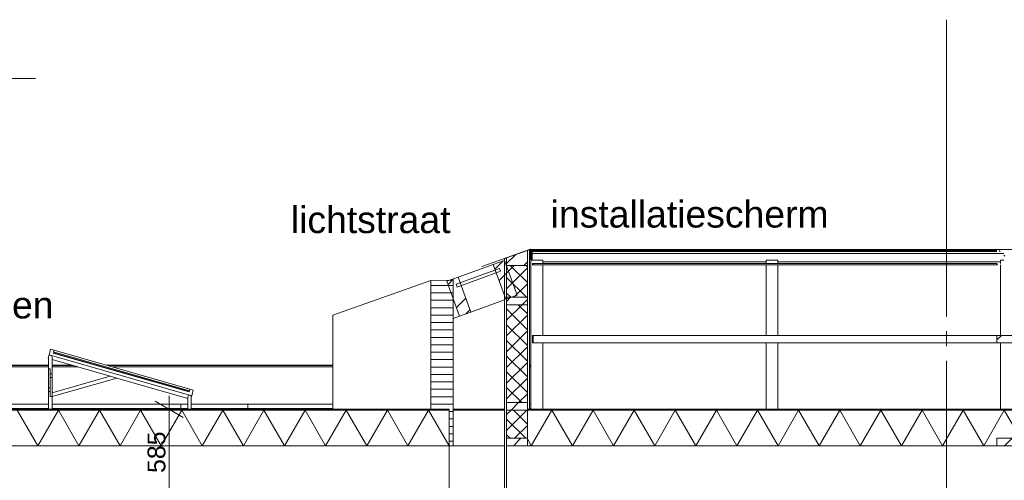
# Model space of a CAD drawing. Header units: millimetres. Extents: x 10 to 831, y -9 to 584.
# Tile 8 of 40: x 173 to 240, y 227 to 258. Entities that reach past the tile are written whole.
import ezdxf
from ezdxf.xclip import XClip

# ---------------------------------------------------------------- set-up
doc = ezdxf.new("R2010")
doc.units = ezdxf.units.MM
doc.header["$MEASUREMENT"] = 0
doc.header["$XCLIPFRAME"] = 0
doc.linetypes.add('B0204', pattern=[13, 10, -1, 1, -1])
for name, color, linetype in [('21 Buitenwanden', 7, 'Continuous'), ('21 Buitenwanden Doorsnede-arcering', 7, 'Continuous'), ('21 Buitenwanden Laagscheidingslijnen', 7, 'Continuous'), ('27 Daken', 7, 'Continuous'), ('27 Daken Doorsnede-arcering', 7, 'Continuous'), ('27 Daken Laagscheidingslijnen', 7, 'Continuous'), ('28 Draagconstructies', 7, 'Continuous'), ('74 Sanitair', 7, 'Continuous'), ('A Stramien', 7, 'Continuous'), ('Maatvoering 1_ 50_100', 7, 'Continuous')]:
    doc.layers.add(name, color=color, linetype=linetype)
doc.styles.add('GENERATED_STYLE_1', font='txt')
pattern_1 = [(45, (595.6161, 150.2724), (-1.59099, 1.59099), []), (45, (595.0858, 150.8027), (-1.59099, 1.59099), [])]
pattern_2 = [(90, (595.61614, 150.27237), (-0.5, 0), [])]
pattern_3 = [(45, (595.6161, 150.2724), (-0.6363961, 0.6363961), [])]
pattern_4 = [(135, (595.61614, 150.2724), (0.5303301, 0.5303301), []), (225, (595.61614, 150.2724), (-0.5303301, 0.5303301), [])]

# ---------------------------------------------------------------- blocks, each defined once
blk = doc.blocks.new('*X49')
at = {"layer": '27 Daken Doorsnede-arcering', "linetype": 'Continuous', "lineweight": 0, "true_color": 0x000000}
for points in [[(174.12, 231.922), (172.62, 231.922), (172.62, 231.872), (174.12, 231.872)], [(177.12, 231.922), (175.62, 231.922), (175.62, 231.872), (177.12, 231.872)], [(180.12, 231.922), (178.62, 231.922), (178.62, 231.872), (180.12, 231.872)], [(183.12, 231.922), (181.62, 231.922), (181.62, 231.872), (183.12, 231.872)], [(186.12, 231.922), (184.62, 231.922), (184.62, 231.872), (186.12, 231.872)], [(189.12, 231.922), (187.62, 231.922), (187.62, 231.872), (189.12, 231.872)], [(192.12, 231.922), (190.62, 231.922), (190.62, 231.872), (192.12, 231.872)], [(195.12, 231.922), (193.62, 231.922), (193.62, 231.872), (195.12, 231.872)], [(198.12, 231.922), (196.62, 231.922), (196.62, 231.872), (198.12, 231.872)], [(201.12, 231.922), (199.62, 231.922), (199.62, 231.872), (201.12, 231.872)]]:
    blk.add_hatch(color=18, dxfattribs=at).paths.add_polyline_path(points)
blk = doc.blocks.new('*X50')
at = {"layer": '27 Daken Doorsnede-arcering', "linetype": 'Continuous', "lineweight": 0, "true_color": 0x000000}
for points in [[(210.12, 231.922), (208.62, 231.922), (208.62, 231.872), (210.12, 231.872)], [(213.12, 231.922), (211.62, 231.922), (211.62, 231.872), (213.12, 231.872)], [(216.12, 231.922), (214.62, 231.922), (214.62, 231.872), (216.12, 231.872)], [(219.12, 231.922), (217.62, 231.922), (217.62, 231.872), (219.12, 231.872)], [(222.12, 231.922), (220.62, 231.922), (220.62, 231.872), (222.12, 231.872)], [(225.12, 231.922), (223.62, 231.922), (223.62, 231.872), (225.12, 231.872)], [(228.12, 231.922), (226.62, 231.922), (226.62, 231.872), (228.12, 231.872)], [(231.12, 231.922), (229.62, 231.922), (229.62, 231.872), (231.12, 231.872)], [(234.12, 231.922), (232.62, 231.922), (232.62, 231.872), (234.12, 231.872)], [(237.12, 231.922), (235.62, 231.922), (235.62, 231.872), (237.12, 231.872)], [(240.12, 231.922), (238.62, 231.922), (238.62, 231.872), (240.12, 231.872)]]:
    blk.add_hatch(color=18, dxfattribs=at).paths.add_polyline_path(points)
blk = doc.blocks.new('*X53')
at = {"layer": '27 Daken Doorsnede-arcering', "color": 7, "linetype": 'Continuous', "lineweight": 0}
for p, q in [((174.381, 229.472), (172.996, 231.872)), ((174.381, 229.472), (175.767, 231.872)), ((177.153, 229.472), (175.767, 231.872)), ((177.153, 229.472), (178.538, 231.872)), ((179.924, 229.472), (178.538, 231.872)), ((179.924, 229.472), (181.31, 231.872)), ((182.695, 229.472), (181.31, 231.872)), ((182.695, 229.472), (184.081, 231.872)), ((185.467, 229.472), (184.081, 231.872)), ((185.467, 229.472), (186.852, 231.872)), ((188.238, 229.472), (186.852, 231.872)), ((188.238, 229.472), (189.623, 231.872)), ((191.009, 229.472), (189.623, 231.872)), ((191.009, 229.472), (192.395, 231.872)), ((193.78, 229.472), (192.395, 231.872)), ((193.78, 229.472), (195.166, 231.872)), ((196.552, 229.472), (195.166, 231.872)), ((196.552, 229.472), (197.937, 231.872)), ((199.323, 229.472), (197.937, 231.872)), ((199.323, 229.472), (200.709, 231.872)), ((202.094, 229.472), (200.709, 231.872)), ((202.094, 229.472), (202.103, 229.487))]:
    blk.add_line(p, q, dxfattribs=at)
blk = doc.blocks.new('*X54')
at = {"layer": '27 Daken Doorsnede-arcering', "color": 7, "linetype": 'Continuous', "lineweight": 0}
for p, q in [((207.637, 229.472), (209.022, 231.872)), ((210.408, 229.472), (209.022, 231.872)), ((210.408, 229.472), (211.794, 231.872)), ((213.179, 229.472), (211.794, 231.872)), ((213.179, 229.472), (214.565, 231.872)), ((215.951, 229.472), (214.565, 231.872)), ((215.951, 229.472), (217.336, 231.872)), ((218.722, 229.472), (217.336, 231.872)), ((218.722, 229.472), (220.108, 231.872)), ((221.493, 229.472), (220.108, 231.872)), ((221.493, 229.472), (222.879, 231.872)), ((224.265, 229.472), (222.879, 231.872)), ((224.265, 229.472), (225.65, 231.872)), ((227.036, 229.472), (225.65, 231.872)), ((227.036, 229.472), (228.421, 231.872)), ((229.807, 229.472), (228.421, 231.872)), ((229.807, 229.472), (231.193, 231.872)), ((232.578, 229.472), (231.193, 231.872)), ((232.578, 229.472), (233.964, 231.872)), ((235.35, 229.472), (233.964, 231.872)), ((235.35, 229.472), (236.735, 231.872)), ((238.121, 229.472), (236.735, 231.872)), ((238.121, 229.472), (239.507, 231.872)), ((240.892, 229.472), (239.507, 231.872)), ((207.637, 229.472), (207.374, 229.927))]:
    blk.add_line(p, q, dxfattribs=at)
blk = doc.blocks.new('Drawing_3_1', base_point=(595.616, 150.272))
at = {"layer": '21 Buitenwanden Doorsnede-arcering', "linetype": 'Continuous', "lineweight": 0, "true_color": 0x000000}
h = blk.add_hatch(dxfattribs=at)
h.set_pattern_fill('505_Aluminium_0001', color=18, style=0, pattern_type=2)
h.set_pattern_definition([(135, (595.6161, 150.2724), (1.767767, 1.767767), []), (135, (595.2626, 149.9188), (1.767767, 1.767767), []), (135, (594.909, 149.5653), (1.767767, 1.767767), [])])
h.paths.add_polyline_path([(207.607, 242.051), (207.607, 242.728), (205.06, 241.83), (204.294, 241.557), (204.3, 241.538), (205.066, 241.811), (207.524, 242.686), (207.587, 242.709), (207.587, 242.051)])
h = blk.add_hatch(dxfattribs=at)
h.set_pattern_fill('310_Naaldhout__01__0001', color=18, style=0, pattern_type=2)
h.set_pattern_definition(pattern_3)
h.paths.add_polyline_path([(205.974, 242.125), (205.974, 241.625), (207.374, 241.623), (207.374, 242.632)])
h = blk.add_hatch(dxfattribs=at)
h.set_pattern_fill('325_Houtachtig_plaatmate_E0', color=18, style=0, pattern_type=2)
h.set_pattern_definition(pattern_2)
h.paths.add_polyline_path([(207.374, 231.922), (207.524, 231.922), (207.524, 242.686), (207.374, 242.632), (207.374, 241.623), (207.374, 239.471), (207.374, 238.971), (207.374, 232.371)])
h = blk.add_hatch(dxfattribs=at)
h.set_pattern_fill('325_Houtachtig_plaatmate_E0', color=18, style=0, pattern_type=2)
h.set_pattern_definition(pattern_2)
h.paths.add_polyline_path([(205.824, 226.072), (205.974, 226.072), (205.974, 229.472), (205.974, 229.972), (205.974, 231.872), (205.974, 232.372), (205.974, 238.972), (205.974, 239.472), (205.974, 241.625), (205.974, 242.125), (205.824, 242.075), (205.824, 231.872)])
h = blk.add_hatch(dxfattribs=at)
h.set_pattern_fill('415_Isolatie_ruit_0001', color=18, style=0, pattern_type=2)
h.set_pattern_definition(pattern_4)
h.paths.add_polyline_path([(207.374, 241.623), (205.974, 241.625), (205.974, 239.472), (207.374, 239.471)])
h = blk.add_hatch(dxfattribs=at)
h.set_pattern_fill('325_Houtachtig_plaatmate_E2', color=18, style=0, pattern_type=2)
h.set_pattern_definition([(0, (595.61614, 150.27237), (0, 0.5), [])])
h.paths.add_polyline_path([(200.859, 240.608), (200.859, 231.922), (202.103, 231.922), (202.103, 229.472), (202.373, 229.472), (202.373, 240.618)])
h = blk.add_hatch(dxfattribs=at)
h.set_pattern_fill('310_Naaldhout__01__0001', color=18, style=0, pattern_type=2)
h.set_pattern_definition(pattern_3)
h.paths.add_polyline_path([(205.974, 238.972), (207.374, 238.971), (207.374, 239.471), (205.974, 239.472)])
h = blk.add_hatch(dxfattribs=at)
h.set_pattern_fill('415_Isolatie_ruit_0001', color=18, style=0, pattern_type=2)
h.set_pattern_definition(pattern_4)
h.paths.add_polyline_path([(207.374, 238.971), (205.974, 238.972), (205.974, 232.372), (207.374, 232.371)])
h = blk.add_hatch(dxfattribs=at)
h.set_pattern_fill('310_Naaldhout__01__0001', color=18, style=0, pattern_type=2)
h.set_pattern_definition(pattern_3)
h.paths.add_polyline_path([(205.974, 232.372), (205.974, 231.872), (207.374, 231.871), (207.374, 231.922), (207.374, 232.371)])
h = blk.add_hatch(dxfattribs=at)
h.set_pattern_fill('415_Isolatie_ruit_0001', color=18, style=0, pattern_type=2)
h.set_pattern_definition(pattern_4)
h.paths.add_polyline_path([(205.974, 229.972), (207.374, 229.971), (207.374, 231.871), (205.974, 231.872)])
h = blk.add_hatch(dxfattribs=at)
h.set_pattern_fill('310_Naaldhout__01__0001', color=18, style=0, pattern_type=2)
h.set_pattern_definition(pattern_3)
h.paths.add_polyline_path([(205.974, 229.472), (207.374, 229.472), (207.374, 229.971), (205.974, 229.972)])
at = {"layer": '27 Daken Doorsnede-arcering', "linetype": 'Continuous', "lineweight": 0, "true_color": 0x000000}
h = blk.add_hatch(dxfattribs=at)
h.set_pattern_fill('515_Staal_0001', color=18, style=0, pattern_type=2)
h.set_pattern_definition([(135, (595.6161, 150.2724), (1.59099, 1.59099), []), (135, (595.0858, 149.742), (1.59099, 1.59099), [])])
h.paths.add_polyline_path([(239.008, 241.672), (240.008, 241.672), (240.008, 241.752), (239.653, 241.752), (239.569, 241.787), (239.533, 241.872), (239.533, 242.432), (239.569, 242.517), (239.653, 242.552), (240.008, 242.552), (240.008, 242.632), (239.008, 242.632), (239.008, 242.552), (239.363, 242.552), (239.448, 242.517), (239.483, 242.432), (239.483, 241.872), (239.448, 241.787), (239.363, 241.752), (239.008, 241.752)])
h = blk.add_hatch(dxfattribs=at)
h.set_pattern_fill('515_Staal_0001', color=18, style=0, pattern_type=2)
h.set_pattern_definition(pattern_1)
h.paths.add_polyline_path([(205.927, 239.338), (206.679, 239.612), (205.824, 241.961), (205.072, 241.688)])
h = blk.add_hatch(dxfattribs=at)
h.set_pattern_fill('515_Staal_0001', color=18, style=0, pattern_type=2)
h.set_pattern_definition(pattern_1)
h.paths.add_polyline_path([(203.567, 238.479), (202.712, 240.829), (201.953, 240.552), (202.808, 238.203)])
h = blk.add_hatch(dxfattribs=at)
h.set_pattern_fill('310_Naaldhout__01__0001', color=18, style=0, pattern_type=2)
h.set_pattern_definition(pattern_3)
h.paths.add_polyline_path([(239.008, 236.409), (240.008, 236.407), (240.008, 236.907), (239.008, 236.909)])
h = blk.add_hatch(dxfattribs=at)
h.set_pattern_fill('310_Naaldhout__01__0001', color=18, style=0, pattern_type=2)
h.set_pattern_definition(pattern_3)
h.paths.add_polyline_path([(239.008, 229.472), (240.008, 229.472), (240.008, 229.971), (239.008, 229.972)])
at = {"layer": '21 Buitenwanden', "color": 2, "linetype": 'Continuous', "lineweight": 0}
for p, q in [((115.212, 254.211), (174.232, 254.211)), ((194.255, 238.267), (200.859, 240.608)), ((194.255, 231.922), (194.255, 238.267)), ((202.373, 231.922), (205.824, 231.922))]:
    blk.add_line(p, q, dxfattribs=at)
at = {"layer": '21 Buitenwanden', "color": 9, "linetype": 'Continuous', "lineweight": 0}
for p, q in [((207.524, 242.686), (207.524, 231.922)), ((207.587, 242.709), (207.587, 242.051)), ((207.607, 242.728), (207.607, 242.051)), ((204.294, 241.557), (204.3, 241.538)), ((207.607, 242.051), (207.587, 242.051))]:
    blk.add_line(p, q, dxfattribs=at)
at = {"layer": '21 Buitenwanden', "color": 1, "linetype": 'Continuous', "lineweight": 0}
for p, q in [((202.373, 240.618), (200.859, 240.608)), ((200.859, 240.608), (200.859, 231.922)), ((202.373, 240.618), (202.373, 229.472)), ((202.373, 229.472), (202.103, 229.472))]:
    blk.add_line(p, q, dxfattribs=at)
at = {"layer": '21 Buitenwanden', "color": 9, "linetype": 'Continuous', "lineweight": 0, "flags": 128}
for points in [[(207.607, 242.728), (205.06, 241.83), (204.294, 241.557)], [(207.587, 242.709), (207.524, 242.686), (205.066, 241.811), (204.3, 241.538)], [(207.524, 242.686), (207.374, 242.632), (205.974, 242.125), (205.824, 242.075)], [(205.824, 242.075), (205.824, 231.872), (205.824, 226.072)]]:
    blk.add_lwpolyline(points, dxfattribs=at)
at = {"layer": '21 Buitenwanden Laagscheidingslijnen', "color": 9, "linetype": 'Continuous', "lineweight": 0}
for p, q in [((205.974, 241.625), (207.374, 241.623)), ((205.974, 239.472), (207.374, 239.471)), ((205.974, 238.972), (207.374, 238.971)), ((205.974, 232.372), (207.374, 232.371)), ((205.974, 231.872), (207.374, 231.871)), ((205.974, 229.972), (207.374, 229.971))]:
    blk.add_line(p, q, dxfattribs=at)
at = {"layer": '21 Buitenwanden Laagscheidingslijnen', "color": 9, "linetype": 'Continuous', "lineweight": 0, "flags": 128}
for points in [[(207.374, 242.632), (207.374, 241.623), (207.374, 239.471), (207.374, 238.971), (207.374, 232.371), (207.374, 231.922)], [(205.974, 242.125), (205.974, 241.625), (205.974, 239.472), (205.974, 238.972), (205.974, 232.372), (205.974, 231.872), (205.974, 229.972), (205.974, 229.472)]]:
    blk.add_lwpolyline(points, dxfattribs=at)
at = {"layer": '21 Buitenwanden Laagscheidingslijnen', "color": 1, "linetype": 'Continuous', "lineweight": 0, "flags": 128}
blk.add_lwpolyline([(202.103, 231.922), (202.103, 231.872), (202.103, 229.472)], dxfattribs=at)
at = {"layer": '27 Daken', "color": 1, "linetype": 'Continuous', "lineweight": 0}
for p, q in [((207.607, 242.686), (207.627, 242.632)), ((207.607, 242.686), (240.158, 242.686)), ((207.627, 242.632), (207.762, 242.632)), ((207.627, 242.552), (207.627, 241.972)), ((207.675, 242.552), (207.627, 242.552)), ((207.686, 242.517), (207.675, 242.552)), ((207.691, 242.432), (207.686, 242.517)), ((207.691, 241.972), (207.691, 242.432)), ((207.703, 242.517), (207.698, 242.432)), ((207.698, 242.432), (207.698, 241.972)), ((207.698, 242.432), (239.483, 242.432)), ((207.714, 242.552), (207.703, 242.517)), ((207.762, 242.552), (207.714, 242.552)), ((207.762, 242.632), (207.762, 242.552)), ((207.762, 242.632), (239.008, 242.632)), ((207.762, 242.552), (239.008, 242.552)), ((202.712, 240.829), (205.072, 241.688)), ((205.824, 241.961), (205.072, 241.688)), ((205.072, 241.688), (205.927, 239.338)), ((205.824, 241.961), (206.679, 239.612)), ((207.607, 241.972), (207.607, 242.051)), ((207.728, 241.752), (207.762, 241.752)), ((207.762, 241.672), (207.728, 241.672)), ((207.762, 241.752), (207.762, 241.672)), ((207.762, 241.752), (239.008, 241.752)), ((207.762, 241.672), (239.008, 241.672)), ((208.407, 241.872), (223.456, 241.872)), ((224.256, 241.872), (239.258, 241.872)), ((205.491, 241.414), (202.564, 240.349)), ((205.56, 241.226), (202.633, 240.161)), ((205.491, 241.414), (205.56, 241.226)), ((202.712, 240.829), (201.953, 240.552)), ((201.953, 240.552), (202.808, 238.203)), ((202.564, 240.349), (202.633, 240.161)), ((202.712, 240.829), (203.567, 238.479)), ((206.679, 239.612), (205.927, 239.338)), ((203.567, 238.479), (205.824, 239.301)), ((202.808, 238.203), (202.373, 238.045)), ((203.567, 238.479), (202.808, 238.203)), ((207.728, 236.908), (207.762, 236.909)), ((207.762, 236.909), (239.008, 236.909)), ((207.762, 236.909), (207.762, 236.409)), ((207.762, 236.409), (207.728, 236.408)), ((207.762, 236.409), (239.008, 236.409)), ((208.407, 236.407), (223.456, 236.407)), ((224.256, 236.407), (239.258, 236.407)), ((200.859, 231.922), (93.01, 231.922)), ((205.824, 231.872), (202.373, 231.872)), ((240.008, 231.922), (207.524, 231.922)), ((202.373, 229.472), (205.824, 229.472))]:
    blk.add_line(p, q, dxfattribs=at)
at = {"layer": '27 Daken', "color": 9, "linetype": 'Continuous', "lineweight": 0}
for p, q in [((239.008, 236.909), (239.008, 236.409)), ((239.008, 236.909), (240.008, 236.907)), ((239.008, 236.409), (240.008, 236.407)), ((165.48, 232.272), (175.102, 232.272)), ((175.342, 232.272), (184.026, 232.272)), ((184.026, 232.272), (184.484, 232.272)), ((184.026, 231.972), (184.026, 232.272)), ((184.724, 232.272), (188.526, 232.272)), ((188.526, 232.272), (194.255, 232.272)), ((188.526, 231.972), (188.526, 232.272)), ((207.524, 232.272), (207.607, 232.272)), ((165.48, 231.972), (175.102, 231.972)), ((175.342, 231.972), (184.026, 231.972)), ((184.026, 231.972), (184.484, 231.972)), ((184.724, 231.972), (188.526, 231.972)), ((188.526, 231.972), (194.255, 231.972)), ((207.524, 231.972), (207.607, 231.972))]:
    blk.add_line(p, q, dxfattribs=at)
at = {"layer": '27 Daken', "color": 2, "linetype": 'Continuous', "lineweight": 0}
for p, q in [((159.774, 234.895), (175.102, 234.895)), ((159.843, 234.875), (175.102, 234.875)), ((175.342, 234.895), (176.696, 234.895)), ((175.342, 234.875), (176.765, 234.875)), ((179.018, 234.895), (194.255, 234.895)), ((179.087, 234.875), (194.255, 234.875)), ((207.524, 234.895), (207.607, 234.895)), ((207.524, 234.875), (207.607, 234.875)), ((160.188, 234.776), (175.102, 234.776)), ((175.342, 234.776), (177.11, 234.776)), ((179.432, 234.776), (194.255, 234.776)), ((207.524, 234.776), (207.607, 234.776))]:
    blk.add_line(p, q, dxfattribs=at)
at = {"layer": '27 Daken', "color": 3, "linetype": 'Continuous', "lineweight": 0, "flags": 128}
blk.add_lwpolyline([(202.103, 229.472), (202.103, 226.572), (202.103, 226.072)], dxfattribs=at)
at = {"layer": '27 Daken Laagscheidingslijnen', "color": 1, "linetype": 'Continuous', "lineweight": 0}
for p, q in [((202.103, 231.922), (200.859, 231.922)), ((207.524, 231.922), (207.374, 231.922)), ((344.316, 231.872), (207.374, 231.872)), ((239.008, 229.972), (239.008, 229.472)), ((239.008, 229.972), (240.008, 229.971))]:
    blk.add_line(p, q, dxfattribs=at)
at = {"layer": '27 Daken Laagscheidingslijnen', "color": 1, "linetype": 'Continuous', "lineweight": 0, "flags": 128}
for points in [[(202.103, 231.872), (92.996, 231.872), (91.616, 231.872)], [(207.374, 231.922), (207.374, 231.872), (207.374, 229.971), (207.374, 229.472)]]:
    blk.add_lwpolyline(points, dxfattribs=at)
at = {"layer": '27 Daken Laagscheidingslijnen', "color": 3, "linetype": 'Continuous', "lineweight": 0, "flags": 128}
for points in [[(202.103, 229.472), (92.816, 229.472), (91.801, 229.472), (91.622, 229.472)], [(205.974, 229.472), (205.974, 226.572), (205.974, 226.072)], [(345.616, 229.472), (344.316, 229.472), (240.008, 229.472), (239.008, 229.472), (207.374, 229.472), (205.974, 229.472)]]:
    blk.add_lwpolyline(points, dxfattribs=at)
at = {"layer": '28 Draagconstructies', "color": 1, "linetype": 'Continuous', "lineweight": 0}
for p, q in [((207.607, 231.922), (207.607, 241.972)), ((207.607, 241.972), (208.407, 241.972)), ((207.728, 241.672), (207.728, 241.752)), ((208.407, 241.752), (208.407, 241.972)), ((208.407, 236.909), (208.407, 241.672)), ((223.456, 241.972), (224.256, 241.972)), ((223.456, 241.752), (223.456, 241.972)), ((223.456, 236.909), (223.456, 241.672)), ((224.256, 241.752), (224.256, 241.972)), ((224.256, 236.909), (224.256, 241.672)), ((239.258, 241.752), (239.258, 241.972)), ((239.258, 241.972), (239.483, 241.972)), ((239.258, 236.908), (239.258, 241.672)), ((207.728, 236.408), (207.728, 236.908)), ((208.407, 236.408), (207.728, 236.408)), ((208.407, 231.922), (208.407, 236.408)), ((223.456, 236.408), (224.256, 236.408)), ((223.456, 231.922), (223.456, 236.408)), ((224.256, 231.922), (224.256, 236.408)), ((239.258, 231.922), (239.258, 236.408))]:
    blk.add_line(p, q, dxfattribs=at)
at = {"layer": '74 Sanitair', "color": 1, "linetype": 'Continuous', "lineweight": 0}
for p, q in [((175.139, 235.591), (175.073, 235.36)), ((175.102, 235.443), (175.137, 235.527)), ((175.137, 235.527), (175.222, 235.563)), ((175.222, 235.563), (175.307, 235.527)), ((175.307, 235.527), (175.342, 235.443)), ((175.48, 235.909), (184.632, 233.285)), ((175.073, 235.36), (175.102, 235.352)), ((175.102, 234.655), (175.102, 235.443)), ((175.342, 235.443), (175.342, 234.314)), ((175.342, 235.283), (179.268, 234.157)), ((175.102, 233.365), (175.102, 234.655)), ((175.222, 234.655), (175.102, 234.655)), ((175.222, 234.314), (175.222, 234.655)), ((175.222, 233.717), (175.222, 234.07)), ((175.222, 233.365), (175.222, 233.717)), ((175.342, 233.032), (179.268, 234.157)), ((175.342, 232.78), (175.342, 234.07)), ((175.342, 232.78), (179.703, 234.033)), ((179.703, 234.033), (179.268, 234.157)), ((179.703, 234.033), (184.484, 232.662)), ((175.102, 231.922), (175.102, 233.121)), ((175.222, 232.78), (175.222, 233.121)), ((184.519, 232.837), (184.604, 232.872)), ((184.604, 232.872), (184.688, 232.837)), ((175.222, 232.78), (175.342, 232.78)), ((175.342, 232.78), (175.342, 231.922)), ((184.484, 232.752), (184.519, 232.837)), ((184.484, 231.922), (184.484, 232.752)), ((184.688, 232.837), (184.724, 232.752)), ((184.752, 232.835), (184.724, 232.736)), ((184.724, 232.752), (184.724, 231.922))]:
    blk.add_line(p, q, dxfattribs=at)
at = {"layer": '74 Sanitair', "color": 2, "linetype": 'Continuous', "lineweight": 0}
for p, q in [((175.139, 235.591), (184.752, 232.835)), ((175.25, 235.976), (175.48, 235.909)), ((175.432, 235.741), (175.425, 235.717)), ((175.425, 235.717), (184.576, 233.093)), ((175.429, 235.729), (184.58, 233.105)), ((175.432, 235.741), (184.583, 233.117)), ((175.48, 235.909), (175.446, 235.789)), ((175.446, 235.789), (184.597, 233.165)), ((175.222, 234.314), (175.222, 234.07)), ((175.342, 234.314), (175.222, 234.314)), ((175.342, 234.314), (175.342, 234.07)), ((175.342, 234.07), (175.222, 234.07)), ((175.102, 233.365), (175.102, 233.121)), ((175.222, 233.365), (175.102, 233.365)), ((175.222, 233.121), (175.102, 233.121)), ((175.222, 233.365), (175.222, 233.121)), ((184.583, 233.117), (184.576, 233.093)), ((184.632, 233.285), (184.597, 233.165)), ((184.632, 233.285), (184.862, 233.219))]:
    blk.add_line(p, q, dxfattribs=at)
at = {"layer": '74 Sanitair', "color": 2, "linetype": 'Continuous', "lineweight": 0, "flags": 128}
for points in [[(175.25, 235.976), (175.195, 235.783), (175.139, 235.591)], [(184.862, 233.219), (184.807, 233.027), (184.752, 232.835)]]:
    blk.add_lwpolyline(points, dxfattribs=at)
at = {"layer": 'A Stramien', "color": 9, "linetype": 'B0204', "lineweight": 0}
for q in [(235.616, 258.186), (235.616, 123.272)]:
    blk.add_line((235.616, 248.186), q, dxfattribs=at)
at = {"layer": 'Maatvoering 1_ 50_100', "color": 1, "linetype": 'Continuous', "lineweight": 0}
for p, q in [((184.172, 231.381), (182.297, 232.464)), ((183.234, 231.922), (183.234, 232.839)), ((184.64, 231.922), (181.828, 231.922)), ((183.234, 226.072), (183.234, 231.922))]:
    blk.add_line(p, q, dxfattribs=at)
at = {"layer": '21 Buitenwanden', "color": 4, "linetype": 'Continuous', "lineweight": 0}
for name in ['*X53', '*X49', '*X54', '*X50']:
    blk.add_blockref(name, (0, 0), dxfattribs=at)
at = {"color": 2, "linetype": 'Continuous', "lineweight": 0, "char_height": 1.8, "attachment_point": 7, "style": 'GENERATED_STYLE_1'}
for s, insert in [('\\A1;{\\pql;\\fArial|b0|i0|c0|p38;lichtstraat}', (191.432, 243.774)), ('\\A1;{\\pql;\\fArial|b0|i0|c0|p38;installatiescherm}', (208.941, 244.15)), ('\\A1;{\\pql;\\fArial|b0|i0|c0|p38;- \\fArial|b0|i0|c0|p38;betonvloer met\\fArial|b0|i0|c0|p38; \\fArial|b0|i0|c0|p38;gewichtsbesparende elementen}', (121.075, 237.507))]:
    blk.add_mtext(s, dxfattribs=dict(at, insert=insert))
at = {"layer": 'Maatvoering 1_ 50_100', "color": 2, "linetype": 'Continuous', "lineweight": 0, "insert": (182.994, 227.631), "char_height": 1.2, "width": 2.7319, "attachment_point": 7, "rotation": 90, "style": 'GENERATED_STYLE_1'}
blk.add_mtext('\\A1;{\\pql;\\fArial|b0|i0|c0|p38;585}', dxfattribs=at)

msp = doc.modelspace()

# ---------------------------------------------------------------- block references
at = {"color": 4, "linetype": 'Continuous', "lineweight": 0}
ref = msp.add_blockref('Drawing_3_1', (595.616, 150.272), dxfattribs=at)
XClip(ref).set_block_clipping_path([(26.0348194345, 103.2723733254), (625.2939247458, 268.0757871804)])

doc.saveas('drawing.dxf')
